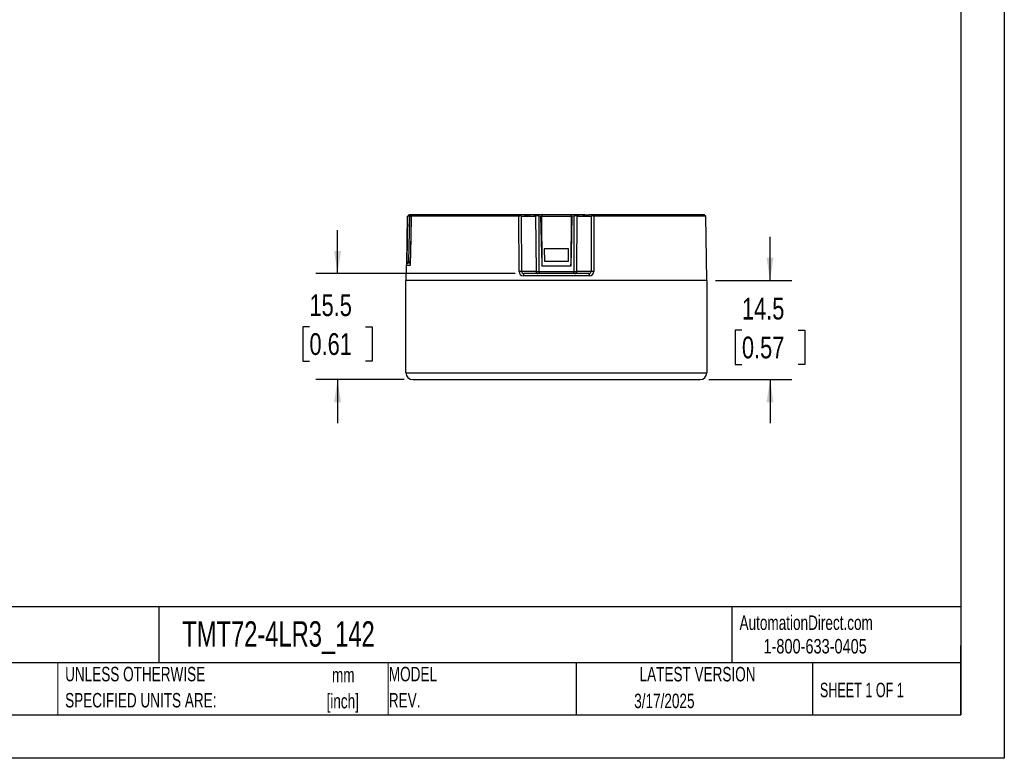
# Model space of a CAD drawing. Header units: millimetres. Extents: x 0 to 279, y 0 to 216.
# Tile 7 of 12: x 135 to 279, y 0 to 108. Entities that reach past the tile are written whole.
import ezdxf

# ---------------------------------------------------------------- set-up
doc = ezdxf.new("R2010")
doc.units = ezdxf.units.MM
doc.linetypes.add('CENTERX2', pattern=[20.32, 12.7, -2.54, 2.54, -2.54])
doc.layers.add('DIMENSIONS', color=140, linetype='Continuous', lineweight=25)
doc.layers.add('TEXT', color=140, linetype='Continuous', lineweight=25)
doc.styles.add('SLDTEXTSTYLE0', font='TXT', dxfattribs={"width": 0.7})
doc.styles.add('SLDTEXTSTYLE1', font='TXT', dxfattribs={"width": 0.65})
doc.styles.add('SLDTEXTSTYLE2', font='TXT', dxfattribs={"width": 0.75})
doc.dimstyles.new('SLDDIMSTYLE5', dxfattribs={"dimtxt": 3.175, "dimasz": 3.302, "dimexe": 0, "dimexo": 0.0625, "dimgap": 0.79375, "dimtad": 0, "dimtih": 1, "dimtoh": 1, "dimdec": 1, "dimrnd": 1e-09, "dimzin": 12, "dimdsep": 46, "dimtxsty": 'SLDTEXTSTYLE2', "dimsah": 1, "dimcen": 0.09, "dimadec": 0, "dimazin": 3, "dimtfac": 1, "dimtdec": 1, "dimtmove": 0, "dimatfit": 0, "dimfxl": 0, "dimfrac": 2, "dimtolj": 1, "dimtzin": 12, "dimarcsym": 0})

# ---------------------------------------------------------------- blocks, each defined once
blk = doc.blocks.new('SW_NOTE_0')
at = {"layer": 'TEXT', "color": 0, "linetype": 'CENTERX2', "lineweight": 18, "char_height": 2.117, "attachment_point": 2, "style": 'SLDTEXTSTYLE0'}
for s, insert in [('mm', (2.84, 2.73)), ('[inch]', (2.76, -1.09))]:
    blk.add_mtext(s, dxfattribs=dict(at, insert=insert))
blk = doc.blocks.new('SW_NOTE_0_1')
at = {"layer": 'TEXT', "color": 0, "linetype": 'CENTERX2', "lineweight": 18, "char_height": 2.1167, "attachment_point": 1, "style": 'SLDTEXTSTYLE0'}
for s, insert in [('UNLESS OTHERWISE', (0, 2.73)), ('SPECIFIED UNITS ARE:', (0, -1.09))]:
    blk.add_mtext(s, dxfattribs=dict(at, insert=insert))
blk = doc.blocks.new('SW_NOTE_0_6')
at = {"layer": 'TEXT', "color": 0, "linetype": 'CENTERX2', "lineweight": 18, "char_height": 2.117, "attachment_point": 1, "style": 'SLDTEXTSTYLE0'}
for s, insert in [('MODEL', (0, 2.73)), ('REV.', (0, -1.09))]:
    blk.add_mtext(s, dxfattribs=dict(at, insert=insert))
blk = doc.blocks.new('_D_5')
at = {"layer": 'DIMENSIONS'}
for p, q in [((181.91, 70.85), (181.91, 77.2)), ((207.88, 70.85), (178.74, 70.85)), ((177.81, 63.07), (176.84, 63.07)), ((176.84, 63.07), (176.84, 58.03)), ((186.02, 63.07), (186.99, 63.07)), ((186.99, 63.07), (186.99, 58.03)), ((176.84, 58.03), (177.81, 58.03)), ((186.99, 58.03), (186.02, 58.03)), ((191.64, 55.35), (178.74, 55.35)), ((181.91, 55.35), (181.91, 49))]:
    blk.add_line(p, q, dxfattribs=at)
for points in [[(181.91, 70.85), (182.42, 74.15), (181.41, 74.15)], [(181.91, 55.35), (181.41, 52.05), (182.42, 52.05)]]:
    blk.add_solid(points, dxfattribs=at)
at = {"layer": 'DIMENSIONS', "char_height": 3.175, "attachment_point": 1, "style": 'SLDTEXTSTYLE2'}
for s, insert in [('15.5', (177.81, 67.81)), ('0.61', (177.81, 62.13))]:
    blk.add_mtext(s, dxfattribs=dict(at, insert=insert))
blk = doc.blocks.new('_D_6')
at = {"layer": 'DIMENSIONS'}
for p, q in [((245.15, 69.85), (245.15, 76.2)), ((237.18, 69.85), (248.32, 69.85)), ((241.04, 62.58), (240.07, 62.58)), ((240.07, 62.58), (240.07, 57.54)), ((249.25, 62.58), (250.22, 62.58)), ((250.22, 62.58), (250.22, 57.54)), ((240.07, 57.54), (241.04, 57.54)), ((250.22, 57.54), (249.25, 57.54)), ((236.18, 55.35), (248.32, 55.35)), ((245.15, 55.35), (245.15, 49))]:
    blk.add_line(p, q, dxfattribs=at)
for points in [[(245.15, 69.85), (245.65, 73.15), (244.64, 73.15)], [(245.15, 55.35), (244.64, 52.05), (245.65, 52.05)]]:
    blk.add_solid(points, dxfattribs=at)
at = {"layer": 'DIMENSIONS', "char_height": 3.175, "attachment_point": 1, "style": 'SLDTEXTSTYLE2'}
for s, insert in [('14.5', (241.04, 67.31)), ('0.57', (241.04, 61.63))]:
    blk.add_mtext(s, dxfattribs=dict(at, insert=insert))

msp = doc.modelspace()

# ---------------------------------------------------------------- linework, layer by layer
at = {"color": 7, "linetype": 'Continuous'}
for p, q in [((279.4, 215.9), (279.4, 0)), ((279.4, 0), (0, 0))]:
    msp.add_line(p, q, dxfattribs=at)
for p, q in [((192.04, 72.24), (192.16, 79.25)), ((192.16, 79.25), (192.17, 79.26)), ((192.34, 72.57), (192.46, 79.25)), ((192.38, 79.26), (192.58, 79.45)), ((192.58, 79.45), (192.38, 79.45)), ((192.46, 79.25), (192.38, 79.26)), ((192.46, 79.25), (192.68, 79.25)), ((192.69, 79.25), (192.55, 72.04)), ((192.9, 79.45), (192.58, 79.45)), ((192.91, 79.45), (192.68, 79.26)), ((192.68, 79.26), (192.69, 79.27)), ((192.69, 79.25), (192.68, 79.26)), ((192.73, 79.25), (192.69, 79.25)), ((192.93, 79.45), (192.73, 79.25)), ((192.73, 79.25), (192.93, 79.45)), ((192.73, 79.25), (192.73, 79.25)), ((208.25, 79.25), (192.73, 79.25)), ((192.93, 79.45), (192.91, 79.45)), ((208.3, 79.45), (192.93, 79.45)), ((192.93, 79.45), (192.93, 79.45)), ((200.68, 79.45), (200.68, 79.45)), ((208.25, 79.25), (208.3, 79.45)), ((208.26, 79.25), (208.25, 79.25)), ((208.3, 79.45), (208.26, 79.25)), ((208.43, 79.25), (208.26, 79.25)), ((208.38, 79.45), (208.3, 79.45)), ((208.3, 79.45), (208.3, 79.45)), ((208.52, 79.26), (208.38, 79.45)), ((208.65, 79.45), (208.38, 79.45)), ((208.43, 79.25), (208.52, 79.26)), ((208.46, 71.17), (208.43, 79.25)), ((208.79, 79.26), (208.65, 79.45)), ((209.1, 79.45), (208.65, 79.45)), ((208.79, 79.26), (208.82, 79.25)), ((208.84, 71.16), (208.82, 79.25)), ((208.82, 79.25), (209.3, 79.25)), ((209.91, 79.45), (209.1, 79.45)), ((209.22, 79.45), (209.13, 79.45)), ((209.22, 79.45), (209.76, 79.45)), ((209.3, 79.25), (209.5, 79.25)), ((209.5, 79.25), (209.7, 79.25)), ((209.7, 79.25), (210.1, 79.25)), ((209.91, 79.45), (209.76, 79.45)), ((210.59, 79.45), (209.9, 79.45)), ((210.1, 79.25), (209.91, 79.45)), ((210.1, 79.25), (210.79, 79.25)), ((210.79, 79.25), (210.59, 79.45)), ((211.76, 79.45), (210.59, 79.45)), ((210.79, 79.25), (210.87, 79.31)), ((210.87, 79.31), (210.93, 71.16)), ((211.38, 79.31), (211.61, 79.25)), ((211.39, 71.16), (211.38, 79.31)), ((211.61, 79.25), (211.76, 79.25)), ((211.76, 79.45), (211.76, 79.25)), ((216.06, 79.45), (211.76, 79.45)), ((211.81, 71.95), (211.76, 79.25)), ((211.76, 79.25), (216.06, 79.25)), ((216.06, 79.25), (216.01, 71.95)), ((216.06, 79.25), (216.06, 79.45)), ((217.24, 79.45), (216.06, 79.45)), ((216.06, 79.25), (216.22, 79.25)), ((216.22, 79.25), (216.45, 79.31)), ((216.45, 79.31), (216.44, 71.16)), ((216.9, 71.16), (216.96, 79.31)), ((216.96, 79.31), (217.04, 79.25)), ((217.24, 79.45), (217.04, 79.25)), ((217.04, 79.25), (217.73, 79.25)), ((217.93, 79.45), (217.24, 79.45)), ((217.73, 79.25), (217.93, 79.45)), ((217.73, 79.25), (217.95, 79.25)), ((217.92, 79.45), (218.72, 79.45)), ((218.07, 79.45), (217.92, 79.45)), ((217.95, 79.25), (218.19, 79.25)), ((218.19, 79.25), (218.53, 79.25)), ((218.53, 79.25), (219.01, 79.25)), ((219.18, 79.45), (218.72, 79.45)), ((219.01, 79.25), (218.99, 71.16)), ((219.04, 79.26), (219.01, 79.25)), ((219.18, 79.45), (219.04, 79.26)), ((219.45, 79.45), (219.18, 79.45)), ((219.45, 79.45), (219.31, 79.26)), ((219.4, 79.25), (219.31, 79.26)), ((219.4, 79.25), (219.37, 71.17)), ((219.57, 79.25), (219.4, 79.25)), ((219.52, 79.45), (219.45, 79.45)), ((219.57, 79.25), (219.52, 79.45)), ((219.53, 79.45), (219.52, 79.45)), ((219.53, 79.45), (219.58, 79.25)), ((219.58, 79.25), (219.57, 79.25)), ((223.94, 79.45), (223.94, 79.45)), ((231.94, 79.45), (231.94, 79.45)), ((235.75, 79.25), (235.55, 79.45)), ((235.91, 69.85), (235.75, 79.25)), ((215.7, 74.48), (212.13, 74.48)), ((212.13, 74.48), (212.15, 72.65)), ((215.68, 72.65), (215.7, 74.48)), ((191.95, 72.04), (191.91, 69.85)), ((192.55, 72.04), (191.95, 72.04)), ((192.55, 72.35), (192.27, 72.35)), ((192.33, 72.57), (192.34, 72.57)), ((192.55, 72.57), (192.34, 72.57)), ((192.54, 72.19), (192.55, 72.04)), ((212.15, 72.65), (215.68, 72.65)), ((210.93, 71.16), (208.84, 71.16)), ((218.68, 70.85), (209.15, 70.85)), ((210.93, 71.16), (211.39, 71.16)), ((211.39, 71.16), (216.44, 71.16)), ((216.01, 71.95), (211.81, 71.95)), ((216.44, 71.16), (216.9, 71.16)), ((218.99, 71.16), (216.9, 71.16)), ((213.91, 69.85), (191.91, 69.85)), ((191.91, 56.35), (191.91, 69.85)), ((235.91, 69.85), (191.91, 69.85)), ((218.75, 70.54), (209.08, 70.54)), ((235.91, 69.85), (213.91, 69.85)), ((235.91, 69.85), (235.91, 56.35)), ((191.91, 56.35), (235.91, 56.35)), ((192.91, 55.35), (234.91, 55.35))]:
    msp.add_line(p, q)
at = {"color": 140, "linetype": 'Continuous', "lineweight": 18}
for p, q in [((141, 13.97), (141, 6.35)), ((189.3, 13.97), (189.3, 6.35))]:
    msp.add_line(p, q, dxfattribs=at)
at = {"flags": 128}
for points in [[(192.16, 79.26), (192.11, 76.01), (192.04, 72.25)], [(192.38, 79.45), (192.3, 79.38), (192.17, 79.26)], [(192.38, 79.26), (192.29, 79.28), (192.25, 79.28), (192.22, 79.28), (192.18, 79.27), (192.17, 79.26)], [(192.68, 79.26), (192.62, 76.01), (192.54, 72.19)], [(192.9, 79.45), (192.82, 79.38), (192.68, 79.27)], [(211.38, 79.31), (211.09, 79.31), (210.87, 79.31)], [(211.61, 79.25), (211.73, 73.77), (211.77, 72.41), (211.79, 72.06), (211.8, 71.98), (211.81, 71.96), (211.81, 71.95), (211.81, 71.95), (211.81, 71.95), (211.81, 71.95)], [(216.01, 71.95), (216.02, 71.95), (216.02, 71.95), (216.02, 71.95), (216.02, 71.96), (216.02, 71.98), (216.03, 72.07), (216.06, 72.41), (216.1, 73.78), (216.22, 79.25)], [(216.96, 79.31), (216.73, 79.31), (216.45, 79.31)], [(235.55, 79.45), (235.52, 79.45), (235.45, 79.45), (235.33, 79.45), (235.17, 79.45), (234.96, 79.45), (234.7, 79.45), (234.4, 79.45), (234.05, 79.45), (233.66, 79.45), (233.23, 79.45), (232.75, 79.45), (232.23, 79.45), (231.68, 79.45), (231.08, 79.45), (230.45, 79.45), (229.78, 79.45), (229.07, 79.45), (228.34, 79.45), (227.57, 79.45), (226.77, 79.45), (225.94, 79.45), (225.09, 79.45), (224.21, 79.45), (223.31, 79.45), (222.39, 79.45), (221.45, 79.45), (220.5, 79.45), (219.53, 79.45)], [(235.75, 79.25), (235.73, 79.25), (235.66, 79.25), (235.54, 79.25), (235.37, 79.25), (235.16, 79.25), (234.9, 79.25), (234.59, 79.25), (234.24, 79.25), (233.85, 79.25), (233.41, 79.25), (232.93, 79.25), (232.41, 79.25), (231.84, 79.25), (231.24, 79.25), (230.6, 79.25), (229.93, 79.25), (229.22, 79.25), (228.47, 79.25), (227.7, 79.25), (226.89, 79.25), (226.06, 79.25), (225.19, 79.25), (224.31, 79.25), (223.4, 79.25), (222.47, 79.25), (221.52, 79.25), (220.56, 79.25), (219.58, 79.25)], [(192.06, 72.26), (192.1, 72.38), (192.19, 72.51), (192.26, 72.55), (192.29, 72.57), (192.33, 72.57)], [(211.39, 71.16), (211.4, 71.04), (211.4, 70.99), (211.41, 70.94), (211.43, 70.88), (211.44, 70.86), (211.46, 70.85)], [(216.44, 71.16), (216.43, 71.04), (216.43, 70.99), (216.42, 70.94), (216.4, 70.88), (216.38, 70.86), (216.37, 70.85)]]:
    msp.add_lwpolyline(points, dxfattribs=at)
for centre, radius, start, end in [((208.65, 78.86), 0.427, 71.3153, 108.4855), ((219.18, 78.9), 0.389, 69.6383, 110.561), ((192.27, 72.03), 0.317, 90, 178.9998), ((191.7, 72.52), 0.628, 344.6757, 4.9579), ((191.54, 72.52), 0.801, 348.0479, 3.9018), ((192.76, 72.14), 0.233, 156.7499, 205.8221), ((209.08, 71.16), 0.628, 179.7389, 269.6546), ((208.58, 62.86), 8.31, 88.1803, 90.854), ((209.15, 71.16), 0.309, 178.914, 269.393), ((209.49, 70.61), 0.412, 144.5533, 190.2237), ((211.23, 71.15), 0.306, 178.2183, 267.8735), ((216.6, 71.15), 0.306, 272.1295, 1.784), ((218.68, 71.16), 0.309, 270.4651, 1.2279), ((218.34, 70.61), 0.412, 349.7762, 35.4468), ((218.75, 71.16), 0.628, 270.3382, 0.2683), ((219.25, 62.86), 8.31, 89.146, 91.8197), ((192.91, 56.35), 1, 180, 270), ((234.91, 56.35), 1, 270, 0)]:
    msp.add_arc(centre, radius, start, end)
at = {"layer": 'TEXT'}
for p, q in [((273.05, 209.55), (273.05, 6.35)), ((273.05, 22.13), (6.35, 22.13)), ((155.76, 22.13), (155.76, 13.97)), ((239.58, 22.13), (239.58, 13.97)), ((273.05, 6.35), (273.05, 16.51)), ((273.05, 13.97), (6.35, 13.97)), ((216.81, 13.97), (216.81, 6.35)), ((251.35, 13.97), (251.35, 6.35)), ((6.35, 6.35), (273.05, 6.35))]:
    msp.add_line(p, q, dxfattribs=at)

# ---------------------------------------------------------------- block references
at = {"layer": 'TEXT', "linetype": 'CENTERX2', "lineweight": 18}
for name, p in [('SW_NOTE_0_1', (142.08, 10.64)), ('SW_NOTE_0_6', (189.41, 10.64)), ('SW_NOTE_0', (179.91, 10.51))]:
    msp.add_blockref(name, p, dxfattribs=at)

# ---------------------------------------------------------------- texts
for s, insert, char_height, attachment_point, style in [('AutomationDirect.com', (240.69, 20.88), 2.1167, 1, 'SLDTEXTSTYLE0'), ('TMT72-4LR3_142', (159.21, 20.03), 3.7042, 1, 'SLDTEXTSTYLE0'), ('1-800-633-0405', (244.19, 17.44), 2.1167, 1, 'SLDTEXTSTYLE2'), ('LATEST VERSION', (234.55, 13.36), 2.1167, 2, 'SLDTEXTSTYLE0'), ('SHEET 1 OF 1', (252.44, 11.05), 2.1167, 1, 'SLDTEXTSTYLE1'), ('3/17/2025', (229.7, 9.45), 2.117, 2, 'SLDTEXTSTYLE0')]:
    msp.add_mtext(s, dxfattribs=dict(at, insert=insert, char_height=char_height, attachment_point=attachment_point, style=style))

# ---------------------------------------------------------------- dimensions: what is measured, and where the dimension line sits
at = {"layer": 'DIMENSIONS'}
for base, p1, p2, picture, middle in [((181.91, 55.35), (209.15, 70.85), (192.91, 55.35), '_D_5', (181.91, 63.1)), ((245.15, 55.35), (235.91, 69.85), (234.91, 55.35), '_D_6', (245.15, 62.6))]:
    dim = msp.add_linear_dim(base=base, p1=p1, p2=p2, angle=90, dimstyle='SLDDIMSTYLE5', dxfattribs=at)
    dim.commit()
    dim.dimension.update_dxf_attribs({"geometry": picture, "text_midpoint": middle, "dimtype": 160})

doc.saveas('drawing.dxf')
